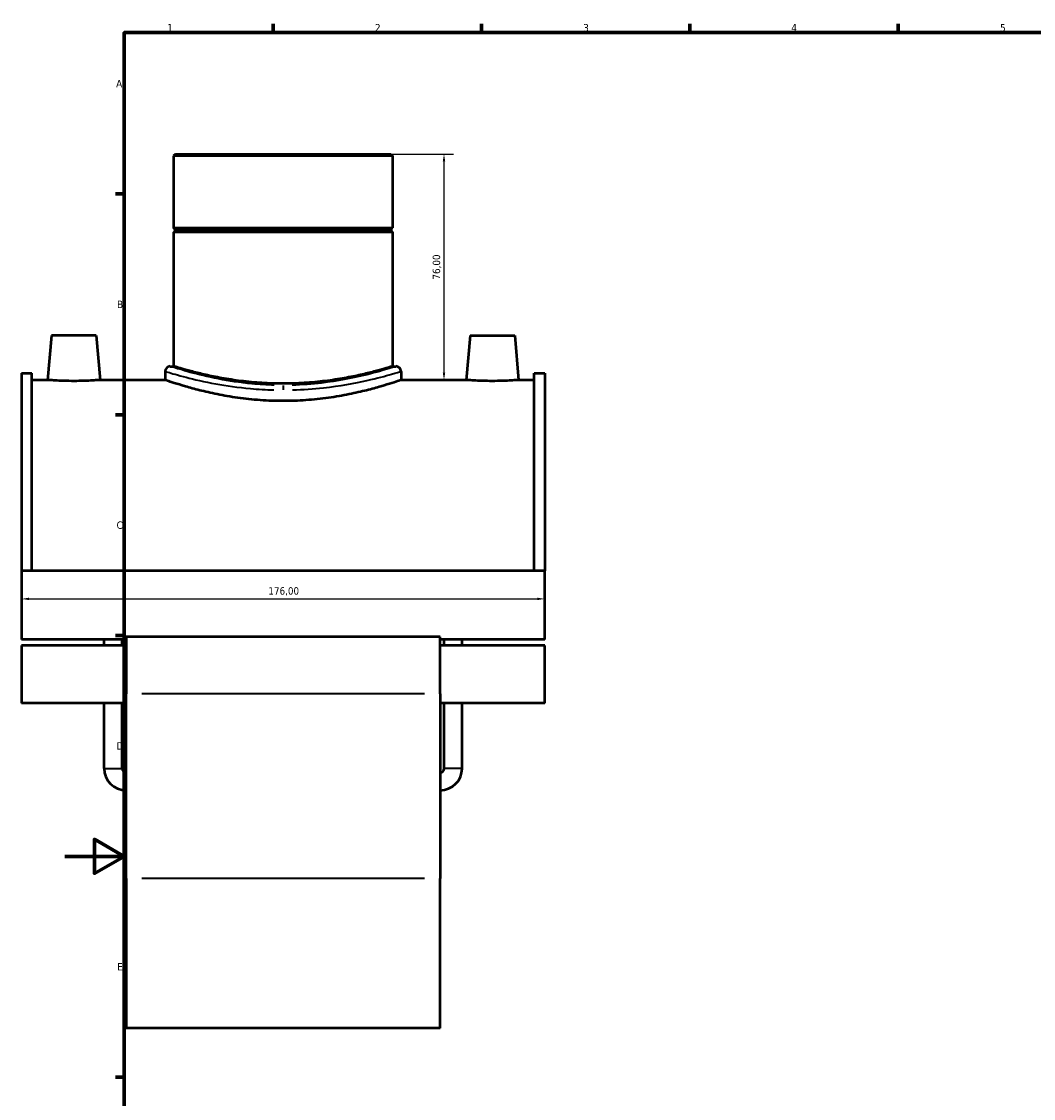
# Model space of a CAD drawing. Header units: millimetres. Extents: x -15 to 1106, y -217 to 1281.
# Tile 2 of 8: x -15 to 326, y 216 to 578. Entities that reach past the tile are written whole.
import ezdxf

# ---------------------------------------------------------------- set-up
doc = ezdxf.new("R2010")
doc.units = ezdxf.units.MM
for name, color, linetype, lineweight in [('Border (ISO)', 7, 'Continuous', 70), ('Dimension (ISO)', 7, 'Continuous', 25), ('Visible (ISO)', 7, 'Continuous', 50), ('Visible Narrow (ISO)', 7, 'Continuous', 35)]:
    doc.layers.add(name, color=color, linetype=linetype, lineweight=lineweight)
doc.styles.add('Note Text (ISO)', font='tahoma.ttf')
doc.dimstyles.new('Default (ISO)', dxfattribs={"dimtxt": 2.5, "dimasz": 2.5, "dimexe": 3.175, "dimexo": 0, "dimgap": 0.762, "dimtad": 1, "dimrnd": 1e-08, "dimzin": 0, "dimtxsty": 'Note Text (ISO)', "dimcen": 0.09, "dimdle": 10, "dimclrd": 256, "dimclre": 256, "dimclrt": 232, "dimazin": 0, "dimtfac": 1.40208, "dimtmove": 0, "dimatfit": 3, "dimfxl": 1, "dimtolj": 1, "dimtzin": 0, "dimlwd": -1, "dimlwe": -1, "dimarcsym": 0})

# ---------------------------------------------------------------- blocks, each defined once
blk = doc.blocks.new('Borders Default Border')
at = {"layer": 'Border (ISO)'}
for p, q in [((70.08, 574), (70.08, 576.9)), ((140.17, 574), (140.17, 576.9)), ((210.25, 574), (210.25, 576.9)), ((280.33, 574), (280.33, 576.9)), ((20, 519.75), (17.1, 519.75)), ((20, 445.5), (17.1, 445.5)), ((20, 371.25), (17.1, 371.25)), ((20, 222.75), (17.1, 222.75))]:
    blk.add_line(p, q, dxfattribs=at)
at = {"layer": 'Border (ISO)', "flags": 128}
for points in [[(20, 20), (20, 574), (821, 574), (821, 20), (20, 20)], [(0, 297), (20, 297), (10, 302.77), (10, 291.23), (20, 297)]]:
    blk.add_lwpolyline(points, dxfattribs=at)
at = {"layer": 'Border (ISO)', "color": 232, "true_color": 0xca0064, "char_height": 2.5, "attachment_point": 7, "style": 'Note Text (ISO)'}
for s, insert in [('1', (34.48, 574.4)), ('2', (104.37, 574.4)), ('3', (174.43, 574.35)), ('4', (244.42, 574.4)), ('5', (314.64, 574.35)), ('A', (17.29, 555.62)), ('B', (17.59, 481.37)), ('C', (17.43, 407.08)), ('D', (17.43, 332.88)), ('E', (17.64, 258.63))]:
    blk.add_mtext(s, dxfattribs=dict(at, insert=insert))
blk = doc.blocks.new('*D11')
at = {"layer": 'Defpoints', "color": 0, "transparency": 16777216}
for p in [(-14.54, 381.51), (161.46, 383.57), (161.46, 381.51)]:
    blk.add_point(p, dxfattribs=at)
at = {"layer": 'Dimension (ISO)', "transparency": 16777216}
blk.add_line((-12.04, 383.57), (158.96, 383.57), dxfattribs=at)
for points in [[(-12.04, 383.99), (-12.04, 383.16), (-14.54, 383.57)], [(158.96, 383.99), (158.96, 383.16), (161.46, 383.57)]]:
    blk.add_solid(points, dxfattribs=at)
at = {"layer": 'Dimension (ISO)', "color": 232, "true_color": 0xca0064, "transparency": 16777216, "insert": (68.5, 387.51), "char_height": 2.5, "attachment_point": 1, "style": 'Note Text (ISO)'}
blk.add_mtext('\\A1;176,00', dxfattribs=at)
blk = doc.blocks.new('*D12')
at = {"layer": 'Defpoints', "color": 0, "transparency": 16777216}
for p in [(73.46, 533.18), (124.08, 457.18), (127.57, 457.18)]:
    blk.add_point(p, dxfattribs=at)
at = {"layer": 'Dimension (ISO)', "transparency": 16777216}
for p, q in [((73.46, 533.18), (130.75, 533.18)), ((127.57, 530.68), (127.57, 459.68)), ((124.08, 457.18), (130.75, 457.18))]:
    blk.add_line(p, q, dxfattribs=at)
for points in [[(127.15, 530.68), (127.99, 530.68), (127.57, 533.18)], [(127.15, 459.68), (127.99, 459.68), (127.57, 457.18)]]:
    blk.add_solid(points, dxfattribs=at)
at = {"layer": 'Dimension (ISO)', "color": 232, "true_color": 0xca0064, "transparency": 16777216, "insert": (125.22, 495.18), "char_height": 2.5, "attachment_point": 5, "rotation": 90, "style": 'Note Text (ISO)'}
blk.add_mtext('\\A1;76,00', dxfattribs=at)

msp = doc.modelspace()

# ---------------------------------------------------------------- linework, layer by layer
at = {"layer": 'Visible (ISO)'}
for p, q in [((37.199, 533.177), (36.632, 532.611)), ((110.285, 532.611), (36.632, 532.611)), ((36.632, 532.611), (36.632, 508.344)), ((37.199, 533.177), (109.718, 533.177)), ((109.718, 533.177), (110.285, 532.611)), ((110.285, 532.611), (110.285, 508.344)), ((36.632, 508.344), (110.285, 508.344)), ((37.132, 507.844), (36.632, 508.344)), ((37.132, 507.344), (36.632, 506.844)), ((37.132, 507.844), (109.785, 507.844)), ((37.132, 507.844), (37.132, 507.344)), ((109.785, 507.344), (37.132, 507.344)), ((109.785, 507.844), (110.285, 508.344)), ((109.785, 507.844), (109.785, 507.344)), ((109.785, 507.344), (110.285, 506.844)), ((110.285, 506.844), (36.632, 506.844)), ((36.632, 506.844), (36.632, 461.777)), ((110.285, 506.844), (110.285, 461.777)), ((-4.441, 472.177), (-5.754, 457.177)), ((10.559, 472.177), (-4.441, 472.177)), ((10.559, 472.177), (11.871, 457.177)), ((136.359, 472.177), (135.046, 457.177)), ((136.359, 472.177), (151.359, 472.177)), ((151.359, 472.177), (152.671, 457.177)), ((33.799, 460.078), (33.799, 457.177)), ((35.499, 461.777), (36.632, 461.777)), ((110.285, 461.777), (111.418, 461.777)), ((113.118, 460.078), (113.118, 457.177)), ((-14.541, 459.477), (-14.541, 393.048)), ((-14.541, 459.477), (-11.021, 459.477)), ((-11.021, 393.048), (-11.021, 459.477)), ((-5.754, 457.177), (-11.021, 457.177)), ((33.799, 457.177), (11.871, 457.177)), ((135.046, 457.177), (113.118, 457.177)), ((157.939, 457.177), (152.671, 457.177)), ((157.939, 393.048), (157.939, 459.477)), ((157.939, 459.477), (161.459, 459.477)), ((161.459, 459.477), (161.459, 393.048)), ((-14.541, 393.048), (-14.541, 369.971)), ((161.459, 393.048), (-14.541, 393.048)), ((161.459, 369.971), (161.459, 393.048)), ((20.659, 369.971), (-14.541, 369.971)), ((13.259, 367.864), (13.259, 369.971)), ((19.259, 367.864), (19.259, 369.971)), ((20.659, 370.864), (20.659, 351.684)), ((126.259, 370.864), (20.659, 370.864)), ((126.259, 351.684), (126.259, 370.864)), ((161.459, 369.971), (126.259, 369.971)), ((127.659, 367.864), (127.659, 369.971)), ((133.659, 367.864), (133.659, 369.971)), ((-14.541, 367.864), (-14.541, 348.479)), ((20.659, 367.864), (-14.541, 367.864)), ((161.459, 367.864), (126.259, 367.864)), ((161.459, 348.479), (161.459, 367.864)), ((20.659, 289.531), (20.659, 351.684)), ((126.259, 351.684), (126.259, 289.531)), ((20.659, 348.479), (-14.541, 348.479)), ((13.259, 326.577), (13.259, 348.479)), ((19.259, 326.577), (19.259, 348.479)), ((161.459, 348.479), (126.259, 348.479)), ((127.659, 326.577), (127.659, 348.479)), ((133.659, 326.577), (133.659, 348.479)), ((20.659, 289.531), (20.659, 239.177)), ((126.259, 239.177), (126.259, 289.531)), ((126.259, 239.177), (20.659, 239.177))]:
    msp.add_line(p, q, dxfattribs=at)
for centre, radius, start, end in [((35.499, 460.078), 1.7, 90, 180), ((111.418, 460.078), 1.7, 0, 90), ((20.659, 326.577), 7.4, 180, 270), ((20.659, 326.577), 1.4, 180, 270), ((126.259, 326.577), 7.4, 270, 0), ((126.259, 326.577), 1.4, 270, 0)]:
    msp.add_arc(centre, radius, start, end, dxfattribs=at)
for points, knots in [([(110.285, 461.777), (110.285, 461.777), (110.061, 461.708), (109.121, 461.423), (108.406, 461.209), (106.522, 460.669), (105.352, 460.344), (102.653, 459.645), (101.125, 459.271), (97.872, 458.545), (96.034, 458.168), (92.028, 457.455), (89.859, 457.12), (85.328, 456.562), (82.961, 456.338), (78.19, 456.04), (75.787, 455.967), (71.13, 455.967), (68.727, 456.04), (63.957, 456.338), (61.59, 456.562), (57.058, 457.12), (54.889, 457.455), (50.883, 458.168), (49.045, 458.545), (45.792, 459.271), (44.264, 459.645), (41.565, 460.344), (40.395, 460.669), (38.511, 461.209), (37.796, 461.423), (36.856, 461.708), (36.632, 461.777), (36.632, 461.777)], [5.5882281, 5.5882281, 5.5882281, 5.5882281, 6.2866406, 6.2866406, 6.985053, 6.985053, 7.6834655, 7.6834655, 8.381878, 8.381878, 9.0805225, 9.0805225, 9.7791671, 9.7791671, 10.4778116, 10.4778116, 11.1764562, 11.1764562, 11.8751007, 11.8751007, 12.5737453, 12.5737453, 13.2723899, 13.2723899, 13.9710344, 13.9710344, 14.6694469, 14.6694469, 15.3678593, 15.3678593, 16.0662718, 16.0662718, 16.7646843, 16.7646843, 16.7646843, 16.7646843]), ([(3.059, 456.837), (1.949, 456.837), (0.767, 456.855), (-1.407, 456.919), (-2.397, 456.965), (-3.96, 457.05), (-4.637, 457.096), (-5.533, 457.16), (-5.754, 457.177), (-5.754, 457.177)], [2.6612087, 2.6612087, 2.6612087, 2.6612087, 2.9939883, 2.9939883, 3.3267679, 3.3267679, 3.6592902, 3.6592902, 3.9918126, 3.9918126, 3.9918126, 3.9918126]), ([(11.871, 457.177), (11.871, 457.177), (11.651, 457.16), (10.755, 457.096), (10.08, 457.051), (8.518, 456.965), (7.527, 456.919), (5.352, 456.855), (4.169, 456.837), (3.059, 456.837)], [6.6530208, 6.6530208, 6.6530208, 6.6530208, 6.9852496, 6.9852496, 7.3174783, 7.3174783, 7.6505517, 7.6505517, 7.9836251, 7.9836251, 7.9836251, 7.9836251]), ([(73.459, 450.122), (70.946, 450.122), (68.354, 450.213), (63.213, 450.577), (60.664, 450.851), (55.785, 451.533), (53.452, 451.941), (49.142, 452.807), (47.165, 453.266), (43.667, 454.145), (42.022, 454.598), (39.118, 455.445), (37.857, 455.838), (35.827, 456.49), (35.056, 456.749), (34.042, 457.093), (33.799, 457.177), (33.799, 457.177)], [0, 0, 0, 0, 0.7538989, 0.7538989, 1.5077977, 1.5077977, 2.2616966, 2.2616966, 3.0155955, 3.0155955, 3.7690905, 3.7690905, 4.5225856, 4.5225856, 5.2760807, 5.2760807, 6.0295757, 6.0295757, 6.0295757, 6.0295757]), ([(113.118, 457.177), (113.118, 457.177), (112.875, 457.093), (111.861, 456.749), (111.09, 456.49), (109.06, 455.838), (107.799, 455.445), (104.895, 454.598), (103.25, 454.145), (99.752, 453.266), (97.775, 452.807), (93.465, 451.941), (91.132, 451.533), (86.253, 450.851), (83.704, 450.577), (78.563, 450.213), (75.972, 450.122), (73.459, 450.122)], [18.0887272, 18.0887272, 18.0887272, 18.0887272, 18.8422223, 18.8422223, 19.5957173, 19.5957173, 20.3492124, 20.3492124, 21.1027075, 21.1027075, 21.8566063, 21.8566063, 22.6105052, 22.6105052, 23.3644041, 23.3644041, 24.1183029, 24.1183029, 24.1183029, 24.1183029]), ([(143.859, 456.837), (142.748, 456.837), (141.565, 456.855), (139.39, 456.919), (138.399, 456.965), (136.837, 457.051), (136.162, 457.096), (135.266, 457.16), (135.046, 457.177), (135.046, 457.177)], [0, 0, 0, 0, 0.3330734, 0.3330734, 0.6661468, 0.6661468, 0.9983756, 0.9983756, 1.3306043, 1.3306043, 1.3306043, 1.3306043]), ([(152.671, 457.177), (152.671, 457.177), (152.45, 457.16), (151.554, 457.096), (150.877, 457.05), (149.315, 456.965), (148.324, 456.919), (146.15, 456.855), (144.968, 456.837), (143.859, 456.837)], [3.9918126, 3.9918126, 3.9918126, 3.9918126, 4.3243349, 4.3243349, 4.6568573, 4.6568573, 4.9896369, 4.9896369, 5.3224165, 5.3224165, 5.3224165, 5.3224165])]:
    msp.add_open_spline(points, degree=3, knots=knots, dxfattribs=at)
at = {"layer": 'Visible Narrow (ISO)'}
for p, q in [((73.459, 455.372), (73.459, 453.905)), ((120.979, 351.684), (25.939, 351.684)), ((13.295, 326.577), (19.222, 326.577)), ((133.622, 326.577), (127.695, 326.577)), ((120.979, 289.531), (25.939, 289.531))]:
    msp.add_line(p, q, dxfattribs=at)
for points, knots in [([(33.926, 460.037), (34.069, 459.994), (34.336, 459.913), (35.836, 459.46), (37.932, 458.834), (43.523, 457.392), (46.899, 456.6), (54.331, 455.242), (58.311, 454.666), (65.057, 454.063), (67.68, 453.909), (70.326, 453.841)], [-17.7745291, -17.7745291, -17.7745291, -17.7745291, -17.2493932, -17.2493932, -15.7601615, -15.7601615, -14.3826671, -14.3826671, -13.1172842, -13.1172842, -12.3518001, -12.3518001, -12.3518001, -12.3518001]), ([(70.461, 455.45), (67.928, 455.52), (65.417, 455.676), (58.96, 456.288), (55.15, 456.872), (48.038, 458.25), (44.806, 459.053), (39.455, 460.515), (37.448, 461.151), (36.013, 461.61), (35.757, 461.692), (35.62, 461.736)], [12.3518001, 12.3518001, 12.3518001, 12.3518001, 13.1172842, 13.1172842, 14.3826671, 14.3826671, 15.7601615, 15.7601615, 17.2493932, 17.2493932, 17.7745291, 17.7745291, 17.7745291, 17.7745291]), ([(111.299, 461.738), (110.969, 461.63), (109.955, 461.297), (106.447, 460.236), (103.765, 459.463), (96.528, 457.737), (91.708, 456.788), (83.221, 455.796), (79.859, 455.545), (76.456, 455.451)], [30.4275874, 30.4275874, 30.4275874, 30.4275874, 31.6801063, 31.6801063, 33.115648, 33.115648, 34.8219818, 34.8219818, 35.8503477, 35.8503477, 35.8503477, 35.8503477]), ([(76.59, 453.841), (80.145, 453.934), (83.658, 454.181), (92.526, 455.159), (97.561, 456.095), (105.122, 457.796), (107.924, 458.559), (111.589, 459.604), (112.649, 459.932), (112.994, 460.039)], [-35.8503477, -35.8503477, -35.8503477, -35.8503477, -34.8219818, -34.8219818, -33.115648, -33.115648, -31.6801063, -31.6801063, -30.4275874, -30.4275874, -30.4275874, -30.4275874])]:
    msp.add_open_spline(points, degree=3, knots=knots, dxfattribs=at)

# ---------------------------------------------------------------- block references
msp.add_blockref('Borders Default Border', (0, 0))

# ---------------------------------------------------------------- dimensions: what is measured, and where the dimension line sits
at = {"layer": 'Dimension (ISO)'}
dim = msp.add_linear_dim(base=(127.57, 457.177), p1=(73.459, 533.177), p2=(124.082, 457.177), angle=90, dimstyle='Default (ISO)', dxfattribs=at)
dim.commit()
dim.dimension.update_dxf_attribs({"geometry": '*D12', "text_midpoint": (125.223, 495.177)})
dim = msp.add_linear_dim(base=(161.459, 383.575), p1=(-14.541, 381.51), p2=(161.459, 381.51), angle=180, dimstyle='Default (ISO)', override={"dimdec": 2, "dimse1": 1, "dimse2": 1, "dimtp": 0, "dimtm": 0, "dimtdec": 2, "dimtofl": 0, "dimatfit": 1}, dxfattribs=at)
dim.commit()
dim.dimension.update_dxf_attribs({"geometry": '*D11', "text_midpoint": (73.459, 383.575), "dimtype": 160})

doc.saveas('drawing.dxf')
